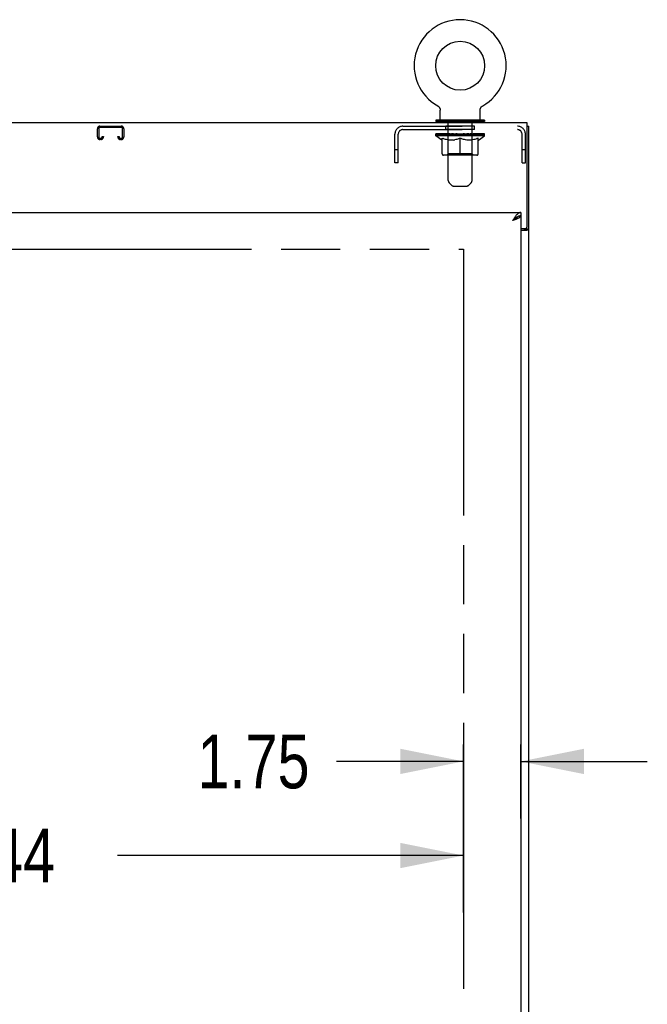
# Model space of a CAD drawing. Header units: inches. Extents: x 0 to 330, y 0 to 213.
# Tile 50 of 56: x 128 to 147, y 125 to 155. Entities that reach past the tile are written whole.
import ezdxf

# ---------------------------------------------------------------- set-up
doc = ezdxf.new("R2010")
doc.units = ezdxf.units.IN
doc.header["$LTSCALE"] = 18.135776
doc.header["$MEASUREMENT"] = 0
doc.linetypes.add('HIDDEN', pattern=[0.2, 0.1, -0.1])
doc.linetypes.add('PHANTOM', pattern=[0.8, 0.45, -0.05, 0.1, -0.05, 0.1, -0.05])
doc.layers.get('0').update_dxf_attribs({"linetype": 'CONTINUOUS'})
for name, color, linetype in [('02___PRT_ALL_AXES', 7, 'CONTINUOUS'), ('AVAILABLE_DOOR_SPACE', 7, 'CONTINUOUS'), ('DEFAULT_2', 8, 'HIDDEN'), ('DIMENSIONS', 7, 'CONTINUOUS')]:
    doc.layers.add(name, color=color, linetype=linetype)
doc.styles.get("Standard").update_dxf_attribs({"font": 'txt', "width": 0.8})
doc.dimstyles.new('DIMSTYLE_1', dxfattribs={"dimtxt": 1.648707, "dimasz": 1.939655, "dimexe": 0.09, "dimexo": 0.07, "dimgap": 0.0425, "dimtad": 0, "dimtih": 1, "dimtoh": 1, "dimzin": 4, "dimdsep": 46, "dimtxsty": 'Standard', "dimblk": '_FILLED', "dimblk1": '_FILLED', "dimblk2": '_FILLED', "dimcen": 0.09, "dimadec": 0, "dimazin": 0, "dimtfac": 1, "dimtofl": 0, "dimtmove": 0, "dimatfit": 3, "dimldrblk": '_FILLED', "dimfxl": 0, "dimtolj": 1, "dimtzin": 4, "dimarcsym": 0})

# ---------------------------------------------------------------- blocks, each defined once
blk = doc.blocks.new('_FILLED')
at = {"color": 0, "linetype": 'ByBlock'}
blk.add_solid([(0, 0), (-1, 0.2), (-1, -0.2)], dxfattribs=at)
blk = doc.blocks.new('*D9')
at = {"layer": 'DIMENSIONS', "color": 2, "linetype": 'Continuous'}
for p, q in [((111.712, 127.889), (111.712, 133.039)), ((141.15, 127.889), (141.15, 133.039)), ((111.712, 129.635), (122.309, 129.635)), ((141.15, 129.635), (130.553, 129.635))]:
    blk.add_line(p, q, dxfattribs=at)
at = {"layer": 'DIMENSIONS', "color": 2, "linetype": 'Continuous', "xscale": 1.9396551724, "yscale": 1.9396551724, "zscale": 1.9396551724, "rotation": 180}
blk.add_blockref('_FILLED', (111.712, 129.635), dxfattribs=at)
at = {"layer": 'DIMENSIONS', "color": 2, "linetype": 'Continuous', "xscale": 1.9396551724, "yscale": 1.9396551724, "zscale": 1.9396551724}
blk.add_blockref('_FILLED', (141.15, 129.635), dxfattribs=at)
at = {"layer": 'DIMENSIONS', "color": 2, "linetype": 'Continuous', "insert": (126.431, 130.459), "char_height": 1.6487, "width": 6.59483, "attachment_point": 2, "line_spacing_factor": 0.9}
blk.add_mtext('29.44', dxfattribs=at)
blk = doc.blocks.new('*D10')
at = {"layer": 'DIMENSIONS', "color": 2, "linetype": 'Continuous'}
for p, q in [((141.15, 133.039), (141.15, 130.773)), ((142.9, 130.773), (142.9, 133.039)), ((141.15, 132.519), (137.256, 132.519)), ((142.9, 132.519), (146.779, 132.519))]:
    blk.add_line(p, q, dxfattribs=at)
at = {"layer": 'DIMENSIONS', "color": 2, "linetype": 'Continuous', "xscale": 1.9396551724, "yscale": 1.9396551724, "zscale": 1.9396551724}
blk.add_blockref('_FILLED', (141.15, 132.519), dxfattribs=at)
at = {"layer": 'DIMENSIONS', "color": 2, "linetype": 'Continuous', "xscale": 1.9396551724, "yscale": 1.9396551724, "zscale": 1.9396551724, "rotation": 180}
blk.add_blockref('_FILLED', (142.9, 132.519), dxfattribs=at)
at = {"layer": 'DIMENSIONS', "color": 2, "linetype": 'Continuous', "insert": (136.432, 133.343), "char_height": 1.6487, "width": 5.27586, "attachment_point": 3, "line_spacing_factor": 0.9}
blk.add_mtext('1.75', dxfattribs=at)

msp = doc.modelspace()

# ---------------------------------------------------------------- linework, layer by layer
at = {"color": 7, "linetype": 'Continuous'}
for p, q in [((140.356, 152.611), (140.356, 152.611)), ((140.356, 152.611), (140.361, 152.608)), ((140.356, 152.61), (140.357, 152.61)), ((140.361, 152.608), (140.366, 152.604)), ((140.366, 152.604), (140.371, 152.601)), ((140.37, 152.601), (140.375, 152.597)), ((140.375, 152.598), (140.38, 152.594)), ((140.38, 152.594), (140.385, 152.59)), ((140.384, 152.59), (140.389, 152.586)), ((140.389, 152.586), (140.393, 152.581)), ((140.393, 152.581), (140.397, 152.577)), ((140.397, 152.577), (140.401, 152.572)), ((140.401, 152.573), (140.405, 152.568)), ((140.404, 152.568), (140.408, 152.563)), ((140.408, 152.563), (140.411, 152.558)), ((140.411, 152.558), (140.414, 152.553)), ((140.414, 152.553), (140.417, 152.547)), ((140.417, 152.548), (140.42, 152.542)), ((140.42, 152.542), (140.422, 152.537)), ((140.422, 152.537), (140.425, 152.531)), ((140.425, 152.531), (140.427, 152.526)), ((140.427, 152.526), (140.429, 152.52)), ((140.429, 152.52), (140.43, 152.514)), ((140.43, 152.514), (140.432, 152.508)), ((140.432, 152.509), (140.433, 152.503)), ((140.433, 152.503), (140.434, 152.497)), ((140.434, 152.497), (140.435, 152.491)), ((140.436, 152.479), (140.436, 152.474)), ((140.436, 152.188), (140.436, 152.474)), ((141.656, 152.485), (141.657, 152.491)), ((141.656, 152.479), (141.656, 152.485)), ((141.656, 152.479), (141.656, 152.485)), ((141.656, 152.474), (141.656, 152.479)), ((141.656, 152.188), (141.656, 152.474)), ((141.657, 152.497), (141.658, 152.503)), ((141.657, 152.491), (141.657, 152.497)), ((141.658, 152.503), (141.66, 152.509)), ((141.66, 152.508), (141.661, 152.514)), ((141.661, 152.514), (141.663, 152.52)), ((141.663, 152.52), (141.665, 152.526)), ((141.664, 152.526), (141.667, 152.531)), ((141.667, 152.531), (141.669, 152.537)), ((141.669, 152.537), (141.671, 152.542)), ((141.671, 152.542), (141.674, 152.548)), ((141.674, 152.547), (141.677, 152.553)), ((141.677, 152.553), (141.68, 152.558)), ((141.68, 152.558), (141.683, 152.563)), ((141.683, 152.563), (141.687, 152.568)), ((141.687, 152.568), (141.691, 152.573)), ((141.69, 152.572), (141.694, 152.577)), ((141.694, 152.577), (141.698, 152.581)), ((141.698, 152.581), (141.703, 152.586)), ((141.702, 152.586), (141.707, 152.59)), ((141.707, 152.59), (141.711, 152.594)), ((141.711, 152.594), (141.716, 152.598)), ((141.716, 152.597), (141.721, 152.601)), ((141.721, 152.601), (141.726, 152.604)), ((141.726, 152.604), (141.731, 152.608)), ((141.726, 152.604), (141.727, 152.605)), ((141.731, 152.608), (141.736, 152.611)), ((141.734, 152.61), (141.735, 152.61)), ((140.296, 152.168), (140.296, 152.126)), ((141.796, 152.168), (140.296, 152.168)), ((141.796, 152.126), (140.296, 152.126)), ((140.331, 152.126), (140.331, 152.09)), ((141.761, 152.126), (141.761, 152.09)), ((141.796, 152.168), (141.796, 152.126)), ((143.098, 151.986), (143.15, 151.986)), ((142.799, 149.208), (142.788, 149.202)), ((142.9, 149.34), (142.9, 149.236)), ((143.046, 148.85), (143.046, 148.839)), ((143.046, 148.839), (143.15, 148.839))]:
    msp.add_line(p, q, dxfattribs=at)
at = {"color": 3, "linetype": 'Continuous'}
for p, q in [((143.098, 152.09), (71.202, 152.09)), ((143.098, 148.91), (143.098, 152.09)), ((143.15, 62.194), (143.15, 151.986)), ((108.087, 149.34), (142.9, 149.34)), ((142.685, 149.106), (142.653, 149.094)), ((142.9, 149.236), (142.9, 68.944)), ((142.9, 148.85), (143.038, 148.85)), ((142.9, 148.798), (143.08, 148.798))]:
    msp.add_line(p, q, dxfattribs=at)
at = {"color": 7, "linetype": 'Continuous'}
for points in [[(140.435, 152.491), (140.435, 152.485), (140.436, 152.479), (140.436, 152.474)], [(142.788, 149.202), (142.776, 149.195), (142.765, 149.187), (142.754, 149.179), (142.743, 149.171), (142.732, 149.162), (142.72, 149.153), (142.709, 149.144), (142.698, 149.134), (142.687, 149.124), (142.676, 149.114), (142.664, 149.104), (142.653, 149.094)], [(142.784, 149.199), (142.78, 149.194), (142.775, 149.187), (142.768, 149.179), (142.762, 149.172), (142.754, 149.165), (142.746, 149.158), (142.737, 149.151), (142.728, 149.144), (142.718, 149.137), (142.708, 149.13), (142.697, 149.122), (142.686, 149.115), (142.675, 149.108), (142.664, 149.101), (142.653, 149.094)], [(142.9, 149.236), (142.888, 149.236), (142.877, 149.235), (142.866, 149.233), (142.855, 149.231), (142.844, 149.227), (142.832, 149.224), (142.821, 149.219), (142.81, 149.214), (142.799, 149.208)], [(143.005, 148.798), (143.005, 148.8), (143.006, 148.802), (143.006, 148.804), (143.007, 148.806), (143.008, 148.808), (143.009, 148.81), (143.01, 148.811), (143.012, 148.813), (143.014, 148.814), (143.016, 148.816), (143.018, 148.817), (143.02, 148.819), (143.023, 148.82), (143.025, 148.821)], [(143.025, 148.821), (143.03, 148.824), (143.033, 148.825), (143.035, 148.826), (143.038, 148.828), (143.04, 148.829), (143.042, 148.831), (143.043, 148.832), (143.044, 148.834), (143.045, 148.835), (143.046, 148.837), (143.046, 148.839)]]:
    msp.add_lwpolyline(points, dxfattribs=at)
at = {"color": 3, "linetype": 'Continuous'}
for points in [[(142.754, 149.242), (142.743, 149.227), (142.732, 149.212), (142.72, 149.196), (142.709, 149.18), (142.698, 149.163), (142.687, 149.146), (142.676, 149.129), (142.664, 149.111), (142.653, 149.094)], [(142.803, 149.153), (142.79, 149.147), (142.776, 149.141), (142.762, 149.135), (142.747, 149.13), (142.732, 149.124), (142.717, 149.118), (142.701, 149.112), (142.685, 149.106)], [(142.9, 149.34), (142.888, 149.34), (142.877, 149.338), (142.866, 149.335), (142.855, 149.33), (142.844, 149.325), (142.832, 149.318), (142.821, 149.31), (142.81, 149.301), (142.799, 149.291), (142.788, 149.28), (142.776, 149.268), (142.765, 149.255), (142.754, 149.242)], [(142.9, 149.236), (142.899, 149.23), (142.898, 149.225), (142.895, 149.219), (142.891, 149.213), (142.887, 149.207), (142.881, 149.201), (142.874, 149.195), (142.867, 149.189), (142.858, 149.183), (142.849, 149.177), (142.839, 149.171), (142.827, 149.165), (142.816, 149.159), (142.803, 149.153)], [(143.08, 148.798), (143.082, 148.799), (143.084, 148.801), (143.087, 148.803), (143.091, 148.804), (143.094, 148.806), (143.098, 148.807), (143.102, 148.809), (143.106, 148.81), (143.114, 148.813)], [(143.114, 148.813), (143.118, 148.814), (143.122, 148.815), (143.126, 148.817), (143.129, 148.818), (143.132, 148.819), (143.135, 148.821), (143.138, 148.822), (143.14, 148.824), (143.143, 148.826), (143.145, 148.827), (143.146, 148.829), (143.147, 148.831), (143.148, 148.833), (143.149, 148.835), (143.15, 148.837), (143.15, 148.839)]]:
    msp.add_lwpolyline(points, dxfattribs=at)
at = {"color": 7, "linetype": 'Continuous'}
msp.add_circle((141.046, 153.84), 0.75, dxfattribs=at)
for centre, radius, start, end in [((141.046, 153.84), 1.41, 299.2655, 240.7345), ((140.456, 152.188), 0.02, 180, 270), ((141.636, 152.188), 0.02, 270, 360)]:
    msp.add_arc(centre, radius, start, end, dxfattribs=at)
at = {"color": 3, "linetype": 'Continuous'}
msp.add_arc((143.038, 148.91), 0.06, 270, 360, dxfattribs=at)
at = {"layer": '02___PRT_ALL_AXES', "color": 8, "linetype": 'HIDDEN'}
for p, q in [((140.608, 151.882), (140.608, 151.986)), ((141.483, 151.986), (140.608, 151.986)), ((141.483, 151.882), (140.608, 151.882)), ((141.483, 151.882), (141.483, 151.986))]:
    msp.add_line(p, q, dxfattribs=at)
at = {"layer": 'AVAILABLE_DOOR_SPACE', "color": 4, "linetype": 'PHANTOM'}
for p, q in [((126.493, 148.215), (141.15, 148.215)), ((141.15, 148.215), (141.15, 69.965))]:
    msp.add_line(p, q, dxfattribs=at)
at = {"layer": 'DEFAULT_2', "color": 8, "linetype": 'HIDDEN'}
for p, q in [((140.356, 152.611), (140.356, 152.611)), ((140.364, 152.605), (140.366, 152.604)), ((141.736, 152.611), (141.736, 152.611)), ((140.641, 152.168), (140.641, 152.09)), ((140.681, 150.323), (140.681, 152.138)), ((141.411, 150.323), (141.411, 152.138)), ((141.451, 152.168), (141.451, 152.09)), ((129.931, 151.66), (129.931, 151.906)), ((129.971, 151.906), (129.971, 151.66)), ((130.011, 151.986), (130.663, 151.986)), ((130.663, 151.946), (130.011, 151.946)), ((130.703, 151.66), (130.703, 151.906)), ((130.743, 151.906), (130.743, 151.66)), ((139.292, 151.986), (142.799, 151.986)), ((139.292, 151.882), (142.799, 151.882)), ((130.011, 151.62), (130.038, 151.62)), ((130.038, 151.58), (130.011, 151.58)), ((130.078, 151.66), (130.078, 151.674)), ((130.078, 151.674), (130.118, 151.674)), ((130.118, 151.674), (130.118, 151.66)), ((130.556, 151.66), (130.556, 151.674)), ((130.556, 151.674), (130.596, 151.674)), ((130.596, 151.674), (130.596, 151.66)), ((130.636, 151.62), (130.663, 151.62)), ((130.663, 151.58), (130.636, 151.58)), ((139.046, 150.861), (139.046, 151.74)), ((139.15, 150.861), (139.15, 151.74)), ((140.302, 151.694), (140.302, 151.748)), ((141.789, 151.694), (140.302, 151.694)), ((140.489, 151.563), (140.302, 151.694)), ((140.313, 151.741), (140.313, 151.748)), ((140.324, 151.737), (140.324, 151.741)), ((140.324, 151.737), (141.767, 151.737)), ((140.334, 151.737), (140.334, 151.741)), ((140.336, 151.737), (140.336, 151.741)), ((140.347, 151.741), (140.347, 151.748)), ((140.366, 151.737), (140.366, 151.741)), ((140.369, 151.737), (140.369, 151.741)), ((140.402, 151.741), (140.402, 151.748)), ((140.419, 151.737), (140.419, 151.741)), ((140.422, 151.737), (140.422, 151.741)), ((140.659, 151.74), (140.43, 151.74)), ((140.476, 151.741), (140.476, 151.748)), ((140.477, 151.737), (140.477, 151.74)), ((140.478, 151.737), (140.478, 151.74)), ((140.481, 151.737), (140.481, 151.74)), ((140.489, 151.563), (140.495, 151.563)), ((140.491, 151.737), (140.491, 151.741)), ((140.491, 151.737), (140.491, 151.74)), ((140.495, 151.737), (140.495, 151.741)), ((140.495, 151.139), (140.495, 151.618)), ((140.495, 151.618), (140.53, 151.605)), ((140.498, 151.737), (140.498, 151.741)), ((140.502, 151.737), (140.502, 151.74)), ((140.521, 151.737), (140.521, 151.74)), ((140.564, 151.593), (140.53, 151.605)), ((140.54, 151.737), (140.54, 151.74)), ((140.542, 151.737), (140.542, 151.743)), ((140.598, 151.583), (140.563, 151.593)), ((140.568, 151.741), (140.568, 151.748)), ((140.568, 151.737), (140.568, 151.74)), ((140.579, 151.737), (140.579, 151.741)), ((140.584, 151.737), (140.584, 151.741)), ((140.592, 151.737), (140.592, 151.74)), ((140.631, 151.575), (140.597, 151.583)), ((140.608, 151.737), (140.608, 151.745)), ((140.629, 151.737), (140.629, 151.74)), ((140.664, 151.568), (140.63, 151.575)), ((140.631, 151.737), (140.631, 151.74)), ((140.659, 151.737), (140.659, 151.74)), ((140.696, 151.563), (140.663, 151.568)), ((140.737, 151.74), (140.671, 151.74)), ((140.674, 151.741), (140.674, 151.748)), ((140.68, 151.142), (140.68, 151.69)), ((140.682, 151.737), (140.682, 151.741)), ((140.688, 151.737), (140.688, 151.741)), ((140.694, 151.737), (140.694, 151.747)), ((140.845, 151.563), (140.696, 151.563)), ((140.702, 151.737), (140.702, 151.74)), ((140.713, 151.737), (140.713, 151.74)), ((140.737, 151.737), (140.737, 151.74)), ((140.825, 151.74), (140.762, 151.74)), ((140.786, 151.737), (140.786, 151.74)), ((140.791, 151.741), (140.791, 151.748)), ((140.796, 151.737), (140.796, 151.741)), ((140.799, 151.737), (140.799, 151.748)), ((140.802, 151.737), (140.802, 151.741)), ((140.811, 151.737), (140.811, 151.741)), ((140.825, 151.737), (140.825, 151.74)), ((140.845, 151.563), (140.878, 151.568)), ((140.919, 151.74), (140.862, 151.74)), ((140.911, 151.575), (140.877, 151.568)), ((140.878, 151.737), (140.878, 151.74)), ((140.944, 151.583), (140.91, 151.575)), ((140.911, 151.74), (141.046, 151.748)), ((140.917, 151.741), (140.917, 151.748)), ((140.917, 151.741), (140.917, 151.748)), ((140.917, 151.748), (140.917, 151.748)), ((140.917, 151.737), (140.917, 151.741)), ((140.919, 151.737), (140.919, 151.74)), ((140.922, 151.737), (140.922, 151.741)), ((140.924, 151.737), (140.924, 151.741)), ((140.977, 151.593), (140.943, 151.583)), ((141.017, 151.74), (140.967, 151.74)), ((140.975, 151.737), (140.975, 151.74)), ((141.011, 151.605), (140.977, 151.593)), ((141.046, 151.618), (141.011, 151.605)), ((141.017, 151.737), (141.017, 151.74)), ((141.043, 151.741), (141.042, 151.741)), ((141.042, 151.737), (141.042, 151.741)), ((141.043, 151.737), (141.043, 151.741)), ((141.046, 151.741), (141.046, 151.748)), ((141.046, 151.095), (141.046, 151.618)), ((141.046, 151.618), (141.08, 151.605)), ((141.049, 151.737), (141.049, 151.741)), ((141.049, 151.737), (141.049, 151.741)), ((141.049, 151.741), (141.049, 151.741)), ((141.051, 151.74), (141.125, 151.74)), ((141.074, 151.737), (141.074, 151.74)), ((141.115, 151.593), (141.08, 151.605)), ((141.088, 151.74), (141.088, 151.746)), ((141.088, 151.746), (141.18, 151.74)), ((141.113, 151.74), (141.113, 151.744)), ((141.148, 151.583), (141.114, 151.593)), ((141.117, 151.737), (141.117, 151.74)), ((141.181, 151.575), (141.147, 151.583)), ((141.168, 151.737), (141.168, 151.741)), ((141.169, 151.737), (141.169, 151.741)), ((141.172, 151.737), (141.172, 151.74)), ((141.172, 151.74), (141.23, 151.74)), ((141.174, 151.741), (141.174, 151.748)), ((141.174, 151.748), (141.175, 151.748)), ((141.174, 151.737), (141.174, 151.741)), ((141.175, 151.741), (141.175, 151.748)), ((141.214, 151.568), (141.181, 151.575)), ((141.213, 151.737), (141.213, 151.74)), ((141.247, 151.563), (141.214, 151.568)), ((141.395, 151.563), (141.247, 151.563)), ((141.267, 151.737), (141.267, 151.74)), ((141.267, 151.74), (141.329, 151.74)), ((141.28, 151.737), (141.28, 151.741)), ((141.289, 151.737), (141.289, 151.741)), ((141.293, 151.737), (141.293, 151.748)), ((141.296, 151.737), (141.296, 151.741)), ((141.3, 151.741), (141.3, 151.748)), ((141.305, 151.737), (141.305, 151.74)), ((141.354, 151.737), (141.354, 151.74)), ((141.354, 151.74), (141.42, 151.74)), ((141.378, 151.737), (141.378, 151.74)), ((141.389, 151.737), (141.389, 151.74)), ((141.395, 151.563), (141.428, 151.568)), ((141.397, 151.737), (141.397, 151.747)), ((141.404, 151.737), (141.404, 151.741)), ((141.409, 151.737), (141.409, 151.741)), ((141.412, 151.142), (141.412, 151.69)), ((141.417, 151.741), (141.417, 151.748)), ((141.461, 151.575), (141.428, 151.568)), ((141.433, 151.737), (141.433, 151.74)), ((141.433, 151.74), (141.661, 151.74)), ((141.46, 151.737), (141.46, 151.74)), ((141.494, 151.583), (141.461, 151.575)), ((141.463, 151.737), (141.463, 151.74)), ((141.483, 151.737), (141.483, 151.745)), ((141.528, 151.593), (141.494, 151.583)), ((141.499, 151.737), (141.499, 151.74)), ((141.507, 151.737), (141.507, 151.741)), ((141.512, 151.737), (141.512, 151.741)), ((141.524, 151.741), (141.524, 151.748)), ((141.524, 151.737), (141.524, 151.74)), ((141.562, 151.605), (141.527, 151.593)), ((141.549, 151.737), (141.549, 151.743)), ((141.552, 151.737), (141.552, 151.74)), ((141.596, 151.618), (141.561, 151.605)), ((141.57, 151.737), (141.57, 151.74)), ((141.589, 151.737), (141.589, 151.74)), ((141.593, 151.737), (141.593, 151.741)), ((141.596, 151.737), (141.596, 151.741)), ((141.596, 151.139), (141.596, 151.618)), ((141.596, 151.563), (141.603, 151.563)), ((141.6, 151.737), (141.6, 151.74)), ((141.601, 151.737), (141.601, 151.741)), ((141.603, 151.563), (141.789, 151.694)), ((141.61, 151.737), (141.61, 151.74)), ((141.613, 151.737), (141.613, 151.74)), ((141.614, 151.737), (141.614, 151.74)), ((141.615, 151.741), (141.615, 151.748)), ((141.669, 151.737), (141.669, 151.741)), ((141.672, 151.737), (141.672, 151.741)), ((141.69, 151.741), (141.69, 151.748)), ((141.723, 151.737), (141.723, 151.741)), ((141.725, 151.737), (141.725, 151.741)), ((141.744, 151.741), (141.744, 151.748)), ((141.756, 151.737), (141.756, 151.741)), ((141.757, 151.737), (141.757, 151.741)), ((141.767, 151.737), (141.767, 151.741)), ((141.778, 151.741), (141.778, 151.748)), ((141.789, 151.694), (141.789, 151.748)), ((142.942, 150.861), (142.942, 151.74)), ((143.046, 150.861), (143.046, 151.74)), ((139.15, 151.266), (139.046, 151.266)), ((143.046, 151.266), (142.942, 151.266)), ((141.553, 151.095), (140.539, 151.095)), ((140.68, 151.142), (140.633, 151.095)), ((141.412, 151.142), (140.68, 151.142)), ((141.412, 151.142), (141.458, 151.095)), ((139.15, 150.861), (139.046, 150.861)), ((142.942, 150.861), (143.046, 150.861)), ((140.781, 150.181), (140.71, 150.252)), ((140.852, 150.151), (141.239, 150.151)), ((141.31, 150.181), (141.381, 150.252))]:
    msp.add_line(p, q, dxfattribs=at)
for centre, radius, start, end in [((140.651, 152.138), 0.03, 0, 90), ((141.441, 152.138), 0.03, 90, 180), ((130.011, 151.906), 0.08, 90, 180), ((130.011, 151.906), 0.04, 90, 180), ((130.663, 151.906), 0.08, 0, 90), ((130.663, 151.906), 0.04, 0, 90), ((139.292, 151.74), 0.246, 90, 180), ((139.292, 151.74), 0.142, 90, 180), ((142.799, 151.74), 0.246, 0, 90), ((142.799, 151.74), 0.142, 0, 90), ((130.011, 151.66), 0.08, 180, 270), ((130.011, 151.66), 0.04, 180, 270), ((130.038, 151.66), 0.08, 270, 360), ((130.038, 151.66), 0.04, 270, 360), ((130.636, 151.66), 0.08, 180, 270), ((130.636, 151.66), 0.04, 180, 270), ((130.663, 151.66), 0.08, 270, 360), ((130.663, 151.66), 0.04, 270, 360), ((140.633, 151.69), 0.0466, 0, 90), ((141.458, 151.69), 0.0466, 90, 180), ((140.539, 151.139), 0.0434, 180, 270), ((141.553, 151.139), 0.0434, 270, 360), ((140.781, 150.323), 0.1, 180, 225), ((141.311, 150.323), 0.1, 315, 360), ((140.852, 150.251), 0.1, 225, 270), ((141.239, 150.251), 0.1, 270, 315)]:
    msp.add_arc(centre, radius, start, end, dxfattribs=at)
for centre, major_axis, ratio, start_param, end_param in [((141.046, 151.748), (0.743, 0.008), 0.059247, 2.966439, 3.140971), ((140.279, 151.735), (0.232, 0), 0.060167, 0.426548, 1.470503), ((141.046, 151.748), (0.744, 0), 0.060167, 3.141593, 3.316126), ((140.279, 151.727), (0.232, 0.002), 0.059247, 1.374323, 1.469882), ((141.046, 151.748), (0.743, 0.015), 0.056515, 2.79136, 2.965893), ((140.251, 151.735), (0.232, 0.002), 0.059247, 0.251393, 1.295349), ((140.331, 151.735), (0.232, -0.002), 0.059247, 0.601702, 1.645657), ((141.046, 151.748), (0.743, -0.008), 0.059247, -2.966439, -2.791906), ((140.331, 151.727), (0.232, 0), 0.060167, 1.549477, 1.645036), ((140.251, 151.727), (0.232, 0.005), 0.056515, 1.199244, 1.294804), ((140.335, 151.729), (0.192, 0.002), 0.059247, 1.051627, 1.625044), ((140.312, 151.729), (0.192, 0.004), 0.056515, 0.876548, 1.449966), ((140.379, 151.729), (0.192, 0), 0.060167, 1.226781, 1.800198), ((141.046, 151.748), (0.743, 0.022), 0.052059, 2.616423, 2.790956), ((140.246, 151.735), (0.232, 0.005), 0.056515, 0.076315, 1.120271), ((140.404, 151.735), (0.232, -0.005), 0.056515, 0.77678, 1.820736), ((141.046, 151.748), (0.743, -0.015), 0.056515, -2.79136, -2.616827), ((140.404, 151.727), (0.232, -0.002), 0.059247, 1.724631, 1.82019), ((140.246, 151.727), (0.232, 0.007), 0.052059, 1.024308, 1.119867), ((140.311, 151.729), (0.192, 0.006), 0.052059, 0.701611, 1.275029), ((140.444, 151.729), (0.192, -0.002), 0.059247, 1.401935, 1.975352), ((141.046, 151.748), (0.743, 0.029), 0.046022, 2.441677, 2.61621), ((140.497, 151.735), (0.232, -0.007), 0.052059, 0.951717, 1.995673), ((140.266, 151.735), (0.232, 0.007), 0.052059, -0.098622, 0.945334), ((141.046, 151.748), (0.743, -0.022), 0.052059, -2.616423, -2.441891), ((140.497, 151.727), (0.232, -0.005), 0.056515, 1.899709, 1.995269), ((140.266, 151.727), (0.232, 0.009), 0.046022, 0.849561, 0.945121), ((140.332, 151.729), (0.192, 0.007), 0.046022, 0.526865, 1.100283), ((140.527, 151.729), (0.192, -0.004), 0.056515, 1.577013, 2.150431), ((141.046, 151.748), (0.743, 0.034), 0.038593, 2.267147, 2.44168), ((140.607, 151.735), (0.232, -0.009), 0.046022, 1.126463, 2.170419), ((140.31, 151.735), (0.232, 0.009), 0.046022, -0.273368, 0.770588), ((141.046, 151.748), (0.743, -0.029), 0.046022, -2.441677, -2.267144), ((140.607, 151.727), (0.232, -0.007), 0.052059, 2.074646, 2.170205), ((140.31, 151.727), (0.232, 0.011), 0.038593, 0.675031, 0.77059), ((140.376, 151.729), (0.192, 0.009), 0.038593, 0.352335, 0.925752), ((140.626, 151.729), (0.192, -0.006), 0.052059, 1.75195, 2.325367), ((141.046, 151.748), (0.743, 0.039), 0.030002, 2.09283, 2.267363), ((140.73, 151.735), (0.232, -0.011), 0.038593, 1.300994, 2.344949), ((140.376, 151.735), (0.232, 0.011), 0.038593, -0.447899, 0.596057), ((141.046, 151.748), (0.743, -0.034), 0.038593, -2.267147, -2.092614), ((140.73, 151.727), (0.232, -0.009), 0.046022, 2.249392, 2.344952), ((140.376, 151.727), (0.232, 0.012), 0.030002, 0.500714, 0.596274), ((140.439, 151.729), (0.192, 0.01), 0.030002, 0.178018, 0.751436), ((140.738, 151.729), (0.192, -0.007), 0.046022, 1.926696, 2.500114), ((140.463, 151.735), (0.232, 0.012), 0.030002, -0.622215, 0.421741), ((141.046, 151.748), (0.743, 0.042), 0.020513, 1.918702, 2.093235), ((140.862, 151.735), (0.232, -0.012), 0.030002, 1.47531, 2.519266), ((141.046, 151.748), (0.743, -0.039), 0.030002, -2.09283, -1.918297), ((140.862, 151.727), (0.232, -0.011), 0.038593, 2.423923, 2.519482), ((140.463, 151.727), (0.232, 0.013), 0.020513, 0.326586, 0.422146), ((140.521, 151.729), (0.192, 0.011), 0.020513, 0.00389, 0.577307), ((140.859, 151.729), (0.192, -0.009), 0.038593, 2.101227, 2.674644), ((140.567, 151.735), (0.232, 0.013), 0.020513, -0.796343, 0.247613), ((141.046, 151.748), (0.743, 0.044), 0.010411, 1.744712, 1.919245), ((141, 151.735), (0.232, -0.013), 0.020513, 1.649438, 2.693394), ((141.046, 151.748), (0.743, -0.042), 0.020513, -1.918702, -1.744169), ((141, 151.727), (0.232, -0.012), 0.030002, 2.598239, 2.693799), ((140.567, 151.727), (0.232, 0.014), 0.010411, 0.152596, 0.248156), ((140.619, 151.729), (0.192, 0.011), 0.010411, 6.113086, 6.686503), ((140.986, 151.729), (0.192, -0.01), 0.030002, 2.275543, 2.848961), ((140.685, 151.735), (0.232, 0.014), 0.010411, -0.970333, -0.000837), ((141.14, 151.735), (0.232, -0.014), 0.010411, 1.823428, 2.867384), ((141.046, 151.748), (0.743, -0.044), 0.010411, -1.744712, -1.56247), ((141.14, 151.727), (0.232, -0.013), 0.020513, 2.772368, 2.867927), ((141.114, 151.729), (0.192, -0.011), 0.020513, 2.449671, 3.023089), ((140.952, 151.735), (0.232, 0.014), 0.010411, 0.274209, 1.318165), ((140.85, 151.729), (0.192, 0.011), 0.010411, -0.000452, 0.517932), ((140.815, 151.727), (0.232, 0.014), 0.010411, 0.099676, 0.195236), ((141.046, 151.748), (0.743, 0.044), 0.010411, -1.571413, -1.39688), ((141.276, 151.727), (0.232, -0.014), 0.010411, 2.734394, 2.946357), ((141.241, 151.729), (0.192, -0.011), 0.010411, 2.623661, 3.141974), ((141.091, 151.735), (0.232, 0.013), 0.020513, 0.448199, 1.492154), ((140.977, 151.729), (0.192, 0.011), 0.020513, 0.118504, 0.691921), ((140.952, 151.727), (0.232, 0.013), 0.020513, 0.273666, 0.369225), ((141.406, 151.735), (0.232, -0.014), 0.010411, -3.140756, -2.17126), ((141.046, 151.748), (0.743, 0.042), 0.020513, -1.397424, -1.222891), ((141.046, 151.748), (0.743, -0.044), 0.010411, 1.222347, 1.39688), ((141.229, 151.735), (0.232, 0.012), 0.030002, 0.622327, 1.666283), ((141.105, 151.729), (0.192, 0.01), 0.030002, 0.292632, 0.86605), ((141.472, 151.729), (0.192, -0.011), 0.010411, 2.738275, 3.311692), ((141.525, 151.735), (0.232, -0.013), 0.020513, 2.89398, 3.937936), ((141.091, 151.727), (0.232, 0.012), 0.030002, 0.447794, 0.543354), ((141.525, 151.727), (0.232, -0.014), 0.010411, 2.893437, 2.988996), ((141.046, 151.748), (0.743, 0.039), 0.030002, -1.223295, -1.048762), ((141.046, 151.748), (0.743, -0.042), 0.020513, 1.048358, 1.222891), ((141.362, 151.735), (0.232, 0.011), 0.038593, 0.796643, 1.840599), ((141.232, 151.729), (0.192, 0.009), 0.038593, 0.466948, 1.040366), ((141.57, 151.729), (0.192, -0.011), 0.020513, 2.564285, 3.137703), ((141.629, 151.735), (0.232, -0.012), 0.030002, 2.719852, 3.763807), ((141.485, 151.735), (0.232, 0.009), 0.046022, 0.971174, 2.01513), ((141.229, 151.727), (0.232, 0.011), 0.038593, 0.62211, 0.71767), ((141.629, 151.727), (0.232, -0.013), 0.020513, 2.719447, 2.815007), ((141.046, 151.748), (0.743, 0.034), 0.038593, -1.048979, -0.874446), ((141.046, 151.748), (0.743, -0.039), 0.030002, 0.874229, 1.048762), ((141.353, 151.729), (0.192, 0.007), 0.046022, 0.641479, 1.214897), ((141.594, 151.735), (0.232, 0.007), 0.052059, 1.14592, 2.189876), ((141.652, 151.729), (0.192, -0.01), 0.030002, 2.390157, 2.963574), ((141.715, 151.735), (0.232, -0.011), 0.038593, 2.545535, 3.589491), ((141.465, 151.729), (0.192, 0.006), 0.052059, 0.816225, 1.389643), ((141.362, 151.727), (0.232, 0.009), 0.046022, 0.796641, 0.892201), ((141.715, 151.727), (0.232, -0.012), 0.030002, 2.545319, 2.640878), ((141.687, 151.735), (0.232, 0.005), 0.056515, 1.320857, 2.364813), ((141.046, 151.748), (0.743, 0.029), 0.046022, -0.874448, -0.699915), ((141.046, 151.748), (0.743, -0.034), 0.038593, 0.699913, 0.874446), ((141.781, 151.735), (0.232, -0.009), 0.046022, 2.371005, 3.41496), ((141.716, 151.729), (0.192, -0.009), 0.038593, 2.21584, 2.789258), ((141.564, 151.729), (0.192, 0.004), 0.056515, 0.991162, 1.564579), ((141.761, 151.735), (0.232, 0.002), 0.059247, 1.495935, 2.539891), ((141.825, 151.735), (0.232, -0.007), 0.052059, 2.196258, 3.240214), ((141.759, 151.729), (0.192, -0.007), 0.046022, 2.04131, 2.614727), ((141.485, 151.727), (0.232, 0.007), 0.052059, 0.971387, 1.066947), ((141.812, 151.735), (0.232, 0), 0.060167, 1.671089, 2.715045), ((141.781, 151.727), (0.232, -0.011), 0.038593, 2.371002, 2.466562), ((141.845, 151.735), (0.232, -0.005), 0.056515, 2.021322, 3.065278), ((141.046, 151.748), (0.743, 0.022), 0.052059, -0.699702, -0.525169), ((141.046, 151.748), (0.743, -0.029), 0.046022, 0.525382, 0.699915), ((141.647, 151.729), (0.192, 0.002), 0.059247, 1.16624, 1.739658), ((141.841, 151.735), (0.232, -0.002), 0.059247, 1.846243, 2.890199), ((141.781, 151.729), (0.192, -0.006), 0.052059, 1.866564, 2.439981), ((141.712, 151.729), (0.192, 0), 0.060167, 1.341394, 1.914812), ((141.78, 151.729), (0.192, -0.004), 0.056515, 1.691627, 2.265045), ((141.757, 151.729), (0.192, -0.002), 0.059247, 1.516549, 2.089966), ((141.594, 151.727), (0.232, 0.005), 0.056515, 1.146324, 1.241883), ((141.825, 151.727), (0.232, -0.009), 0.046022, 2.196472, 2.292031), ((141.046, 151.748), (0.743, 0.015), 0.056515, -0.524765, -0.350233), ((141.046, 151.748), (0.743, -0.022), 0.052059, 0.350636, 0.525169), ((141.687, 151.727), (0.232, 0.002), 0.059247, 1.321402, 1.416962), ((141.845, 151.727), (0.232, -0.007), 0.052059, 2.021726, 2.117285), ((141.046, 151.748), (0.743, 0.008), 0.059247, -0.349687, -0.175154), ((141.046, 151.748), (0.743, -0.015), 0.056515, 0.1757, 0.350233), ((141.761, 151.727), (0.232, 0), 0.060167, 1.496556, 1.592116), ((141.841, 151.727), (0.232, -0.005), 0.056515, 1.846789, 1.942348), ((141.812, 151.727), (0.232, -0.002), 0.059247, 1.67171, 1.76727), ((141.046, 151.748), (0.744, 0), 0.060167, -0.174533, 0), ((141.046, 151.748), (0.743, -0.008), 0.059247, 0.000621, 0.175154)]:
    msp.add_ellipse(centre, major_axis=major_axis, ratio=ratio, start_param=start_param, end_param=end_param, dxfattribs=at)

# ---------------------------------------------------------------- dimensions: what is measured, and where the dimension line sits
at = {"layer": 'DIMENSIONS', "color": 2, "linetype": 'Continuous'}
dim = msp.add_linear_dim(base=(111.712, 129.635), p1=(141.15, 133.109), p2=(111.712, 133.109), angle=180, dimstyle='DIMSTYLE_1', dxfattribs=at)
dim.commit()
dim.dimension.update_dxf_attribs({"geometry": '*D9', "text_midpoint": (126.431, 129.635), "dimtype": 160})
dim = msp.add_linear_dim(base=(142.9, 132.519), p1=(141.15, 130.703), p2=(142.9, 130.703), dimstyle='DIMSTYLE_1', dxfattribs=at)
dim.commit()
dim.dimension.update_dxf_attribs({"geometry": '*D10', "text_midpoint": (133.794, 132.519), "dimtype": 160})

doc.saveas('drawing.dxf')
